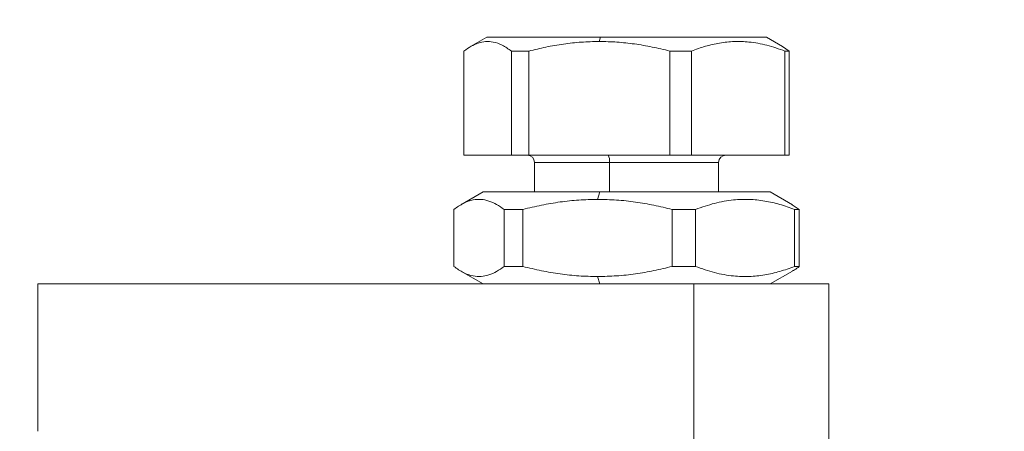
# Model space of a CAD drawing. Header units: millimetres. Extents: x -45 to 399, y -3 to 495.
# Tile 9 of 9: x 50 to 103, y 437 to 459. Entities that reach past the tile are written whole.
import ezdxf

# ---------------------------------------------------------------- set-up
doc = ezdxf.new("R2010")
doc.units = ezdxf.units.MM
doc.styles.add('SLDTEXTSTYLE0', font='TXT', dxfattribs={"width": 0.7, "bigfont": 'bigfont'})

msp = doc.modelspace()

# ---------------------------------------------------------------- linework, layer by layer
at = {"color": 7, "linetype": 'Continuous', "lineweight": 15}
for p, q in [((75.296, 458.497), (74.419, 457.99)), ((81.486, 458.497), (75.296, 458.497)), ((81.486, 458.497), (81.412, 458.266)), ((90.496, 458.497), (81.486, 458.497)), ((91.374, 457.99), (90.496, 458.497)), ((74.057, 457.747), (74.057, 452.097)), ((77.58, 457.747), (76.636, 457.747)), ((76.636, 452.097), (76.636, 457.747)), ((77.58, 457.747), (77.58, 452.097)), ((86.419, 457.747), (85.244, 457.747)), ((85.244, 452.097), (85.244, 457.747)), ((86.419, 457.747), (86.419, 452.097)), ((91.736, 457.747), (91.373, 457.989)), ((91.736, 457.747), (91.505, 457.747)), ((91.505, 452.097), (91.505, 457.747)), ((91.736, 457.747), (91.736, 452.097)), ((74.057, 452.097), (76.636, 452.097)), ((76.636, 452.097), (77.58, 452.097)), ((77.58, 452.097), (85.244, 452.097)), ((85.244, 452.097), (86.419, 452.097)), ((86.419, 452.097), (91.505, 452.097)), ((91.505, 452.097), (91.736, 452.097)), ((77.896, 451.697), (77.896, 450.097)), ((87.896, 450.097), (87.896, 451.697)), ((75.096, 450.097), (73.884, 449.397)), ((81.449, 450.097), (75.096, 450.097)), ((81.319, 449.693), (81.449, 450.097)), ((90.696, 450.097), (81.449, 450.097)), ((91.909, 449.397), (90.696, 450.097)), ((73.509, 449.145), (73.509, 446.05)), ((77.261, 449.145), (76.24, 449.145)), ((76.24, 446.05), (76.24, 449.145)), ((77.261, 449.145), (77.261, 446.05)), ((85.377, 449.145), (86.649, 449.145)), ((85.377, 446.05), (85.377, 449.145)), ((86.649, 449.145), (86.649, 446.05)), ((91.903, 449.387), (92.284, 449.145)), ((92.033, 449.145), (92.284, 449.145)), ((92.033, 446.05), (92.033, 449.145)), ((92.284, 449.145), (92.284, 446.05)), ((76.24, 446.05), (77.261, 446.05)), ((85.377, 446.05), (86.649, 446.05)), ((92.033, 446.05), (92.284, 446.05)), ((73.884, 445.797), (75.096, 445.097)), ((81.319, 445.501), (81.449, 445.097)), ((90.696, 445.097), (91.909, 445.797)), ((86.545, 445.097), (50.896, 445.097)), ((50.896, 445.097), (50.896, 437.097)), ((86.545, 445.097), (86.545, 434.791)), ((93.896, 445.097), (86.545, 445.097)), ((93.896, 435.097), (93.896, 445.097))]:
    msp.add_line(p, q, dxfattribs=at)
at = {"color": 8, "linetype": 'Continuous', "lineweight": 15}
for p, q in [((81.968, 451.697), (77.896, 451.697)), ((87.896, 451.697), (81.968, 451.697)), ((81.968, 450.097), (81.968, 451.697))]:
    msp.add_line(p, q, dxfattribs=at)
at = {"color": 7, "linetype": 'Continuous', "lineweight": 15}
for centre, radius, start, end in [((77.496, 451.697), 0.4, 0, 90), ((81.374, 451.794), 0.602, 350.7763, 30.2473), ((88.296, 451.697), 0.4, 90, 180)]:
    msp.add_arc(centre, radius, start, end, dxfattribs=at)
for points, knots in [([(74.057, 457.747), (74.185, 457.838), (74.441, 458.021), (74.836, 458.197), (75.237, 458.281), (75.674, 458.252), (76.144, 458.09), (76.471, 457.861), (76.636, 457.747)], [0, 0, 0, 0, 0.151249, 0.303185, 0.457818, 0.61362, 0.805937, 1, 1, 1, 1]), ([(77.58, 457.747), (77.891, 457.822), (78.515, 457.974), (79.468, 458.136), (80.435, 458.246), (81.086, 458.259), (81.412, 458.266)], [0, 0, 0, 0, 0.247807, 0.496327, 0.747574, 1, 1, 1, 1]), ([(81.412, 458.266), (81.731, 458.26), (82.372, 458.246), (83.333, 458.139), (84.293, 457.978), (84.927, 457.824), (85.244, 457.747)], [0, 0, 0, 0, 0.247355, 0.495882, 0.747526, 1, 1, 1, 1]), ([(86.419, 457.747), (86.672, 457.838), (87.178, 458.021), (87.957, 458.197), (88.748, 458.28), (89.61, 458.252), (90.535, 458.09), (91.18, 457.861), (91.505, 457.747)], [0, 0, 0, 0, 0.151613, 0.303186, 0.458406, 0.613617, 0.805936, 1, 1, 1, 1]), ([(76.24, 449.145), (76.104, 449.241), (75.831, 449.435), (75.413, 449.62), (74.986, 449.709), (74.523, 449.677), (74.027, 449.506), (73.682, 449.265), (73.509, 449.145)], [0, 0, 0, 0, 0.151682, 0.304055, 0.459136, 0.615389, 0.806839, 1, 1, 1, 1]), ([(81.319, 449.693), (80.981, 449.686), (80.302, 449.672), (79.285, 449.559), (78.268, 449.388), (77.597, 449.226), (77.261, 449.145)], [0, 0, 0, 0, 0.247371, 0.495906, 0.74754, 1, 1, 1, 1]), ([(85.377, 449.145), (85.047, 449.225), (84.386, 449.385), (83.377, 449.556), (82.353, 449.671), (81.664, 449.686), (81.319, 449.693)], [0, 0, 0, 0, 0.247817, 0.496345, 0.747587, 1, 1, 1, 1]), ([(92.033, 449.145), (91.765, 449.241), (91.227, 449.435), (90.401, 449.621), (89.561, 449.708), (88.647, 449.677), (87.671, 449.505), (86.99, 449.265), (86.649, 449.145)], [0, 0, 0, 0, 0.152048, 0.304056, 0.459725, 0.615386, 0.806838, 1, 1, 1, 1]), ([(76.24, 446.05), (76.104, 445.953), (75.831, 445.76), (75.413, 445.574), (74.986, 445.485), (74.523, 445.517), (74.027, 445.689), (73.682, 445.929), (73.509, 446.05)], [0, 0, 0, 0, 0.151682, 0.304055, 0.459136, 0.615389, 0.806839, 1, 1, 1, 1]), ([(81.319, 445.501), (80.981, 445.508), (80.302, 445.522), (79.285, 445.635), (78.268, 445.806), (77.597, 445.968), (77.261, 446.05)], [0, 0, 0, 0, 0.247371, 0.495906, 0.74754, 1, 1, 1, 1]), ([(85.377, 446.05), (85.047, 445.97), (84.386, 445.81), (83.377, 445.638), (82.353, 445.523), (81.664, 445.509), (81.319, 445.501)], [0, 0, 0, 0, 0.247817, 0.496345, 0.747587, 1, 1, 1, 1]), ([(92.033, 446.05), (91.765, 445.953), (91.227, 445.76), (90.401, 445.573), (89.561, 445.486), (88.647, 445.517), (87.671, 445.689), (86.99, 445.929), (86.649, 446.05)], [0, 0, 0, 0, 0.152048, 0.304056, 0.459725, 0.615386, 0.806838, 1, 1, 1, 1]), ([(91.903, 445.807), (91.943, 445.826), (92.071, 445.886), (92.197, 445.983), (92.284, 446.05)], [0, 0, 0, 0, 0.31419, 1, 1, 1, 1])]:
    msp.add_open_spline(points, degree=3, knots=knots, dxfattribs=at)

# ---------------------------------------------------------------- texts
at = {"color": 7, "linetype": 'Continuous', "lineweight": 0, "insert": (4.481, 495.053), "char_height": 15, "attachment_point": 1, "style": 'SLDTEXTSTYLE0'}
msp.add_mtext('053819 \\M+18452\\M+18453\\M+1845110\\M+1847B', dxfattribs=at)

doc.saveas('drawing.dxf')
